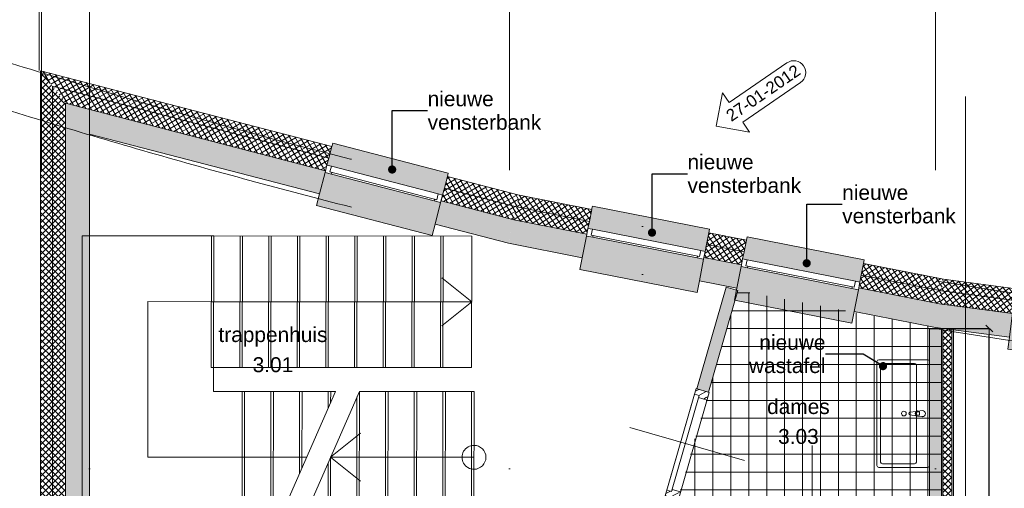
# Model space of a CAD drawing. Extents: x -329828 to 339781, y -55429 to 69176.
# Tile 9 of 140: x -255253 to -247011, y 23935 to 27855. Entities that reach past the tile are written whole.
import ezdxf

# ---------------------------------------------------------------- set-up
doc = ezdxf.new("R2010")
doc.units = 0
doc.header["$LTSCALE"] = 50
for name, pattern in [('_ .', [190, 90, -50, 0, -50]), ('B0204', [1300, 1000, -100, 100, -100]), ('B0702', [117.37, 78.119999, -39.250001])]:
    doc.linetypes.add(name, pattern=pattern)
doc.layers.get('0').update_dxf_attribs({"linetype": 'CONTINUOUS'})
doc.layers.get('Defpoints').update_dxf_attribs({"linetype": 'CONTINUOUS'})
for name, color, linetype in [('00 Bestaand', 7, 'CONTINUOUS'), ('00 Bestaand 2D arcering', 7, 'CONTINUOUS'), ('00 Bestaand Afdek-arcering', 7, 'CONTINUOUS'), ('00 Bestaand Deuren', 7, 'CONTINUOUS'), ('00 Bestaand Doorsnede-arcering', 7, 'CONTINUOUS'), ('00 Bestaand Laagscheidingslijnen', 7, 'CONTINUOUS'), ('00 Bestaand Ramen', 7, 'CONTINUOUS'), ('00 Ruimtenummer', 7, 'CONTINUOUS'), ('22 Binnenwanden', 7, 'CONTINUOUS'), ('22 Binnenwanden Doorsnede-arcering', 7, 'CONTINUOUS'), ('22 Binnenwanden Laagscheidingslijnen', 7, 'CONTINUOUS'), ('65 Beveiliging', 7, 'CONTINUOUS'), ('74 Sanitair', 7, 'CONTINUOUS'), ('A Stramien', 7, 'CONTINUOUS'), ('Tekst_dim 1_ 50', 7, 'CONTINUOUS'), ('Tekst_dim 1_ 50 2D arcering', 7, 'CONTINUOUS'), ('WM5448--', 1, 'CONTINUOUS')]:
    doc.layers.add(name, color=color, linetype=linetype)
doc.styles.add('GENERATED_STYLE_1', font='ARIAL.TTF')
doc.styles.get("Standard").update_dxf_attribs({"font": 'ARIAL.TTF'})
doc.linetypes.add('WBDBO 60', pattern='A,0,[1,4 3e verdieping1.Shx,S=13.888889,R=0,X=0,Y=-6.10623e-16],-1750,0', length=1750)
doc.dimstyles.new('GENERATED_STYLE__3', dxfattribs={"dimtxt": 89.999998, "dimasz": 57, "dimexe": 0.18, "dimexo": 0, "dimgap": 0.09, "dimtad": 1, "dimdec": 0, "dimzin": 0, "dimdsep": 46, "dimtxsty": 'GENERATED_STYLE_1', "dimblk": 'ARROWHEAD_6', "dimblk1": 'ARROWHEAD_6', "dimblk2": 'ARROWHEAD_6', "dimcen": 0.09, "dimclrd": 1, "dimclre": 1, "dimclrt": 2, "dimadec": 1, "dimazin": 0, "dimtfac": 1, "dimtdec": 4, "dimtmove": 0, "dimatfit": 3, "dimfxl": 0, "dimtolj": 1, "dimtzin": 0, "dimarcsym": 0})
doc.dimstyles.new('GENERATED_STYLE__8', dxfattribs={"dimtxt": 0.18, "dimasz": 136.8, "dimexe": 0.18, "dimexo": 0.0625, "dimgap": 0.09, "dimtad": 0, "dimtih": 1, "dimtoh": 1, "dimdec": 4, "dimzin": 0, "dimdsep": 46, "dimtxsty": 'Standard', "dimcen": 0.09, "dimadec": 0, "dimazin": 0, "dimtfac": 1, "dimtdec": 4, "dimtmove": 0, "dimatfit": 3, "dimldrblk": 'ARROWHEAD_11', "dimfxl": 0, "dimtolj": 1, "dimtzin": 0, "dimarcsym": 0})
pattern_1 = [(45, (0, 0), (-31.82, 31.82), [])]
pattern_2 = [(37.45223, (0, 0), (-22.80374, 29.769773), []), (127.45223, (0, 0), (29.769773, 22.80374), [])]
pattern_3 = [(33.829, (0, 0), (-20.876855, 31.151355), []), (123.829, (0, 0), (31.151355, 20.876855), [])]
pattern_4 = [(30.41865, (0, 0), (-18.986793, 32.338084), []), (120.41865, (0, 0), (32.338084, 18.986793), [])]
pattern_5 = [(0, (0, 0), (0, 37.5), [0, -37.5])]
pattern_6 = [(135, (0, 0), (26.516504, 26.516504), []), (-135, (0, 0), (-26.516504, 26.516504), [])]

# ---------------------------------------------------------------- blocks, each defined once
blk = doc.blocks.new('D1a bu h 15')
at = {"layer": '00 Bestaand 2D arcering', "linetype": 'Continuous', "lineweight": 0}
h = blk.add_hatch(dxfattribs=at)
h.set_pattern_fill('12_NAALDHOUT_0002', color=9, style=0, pattern_type=2)
h.set_pattern_definition(pattern_1)
h.paths.add_polyline_path([(-467, 0), (-467, -114), (-433.5, -114), (-433.5, 0)], flags=0)
h = blk.add_hatch(dxfattribs=at)
h.set_pattern_fill('12_NAALDHOUT_0002', color=9, style=0, pattern_type=2)
h.set_pattern_definition(pattern_1)
h.paths.add_polyline_path([(-433.5, 0), (-433.5, -114), (-417, -114), (-417, 0)], flags=0)
h = blk.add_hatch(dxfattribs=at)
h.set_pattern_fill('12_NAALDHOUT_0002', color=9, style=0, pattern_type=2)
h.set_pattern_definition(pattern_1)
h.paths.add_polyline_path([(417, 0), (417, -114), (433.5, -114), (433.5, 0)], flags=0)
h = blk.add_hatch(dxfattribs=at)
h.set_pattern_fill('12_NAALDHOUT_0002', color=9, style=0, pattern_type=2)
h.set_pattern_definition(pattern_1)
h.paths.add_polyline_path([(467, 0), (433.5, 0), (433.5, -114), (467, -114)], flags=0)
h = blk.add_hatch(dxfattribs=at)
h.set_pattern_fill('12_NAALDHOUT_0002', color=9, style=0, pattern_type=2)
h.set_pattern_definition(pattern_1)
h.paths.add_polyline_path([(-417, -40), (-417, -114), (-400, -114), (-400, -40)], flags=0)
h = blk.add_hatch(dxfattribs=at)
h.set_pattern_fill('12_NAALDHOUT_0002', color=9, style=0, pattern_type=2)
h.set_pattern_definition(pattern_1)
h.paths.add_polyline_path([(417, -40), (400, -40), (400, -114), (417, -114)], flags=0)
at = {"layer": '00 Bestaand Deuren', "color": 2, "linetype": 'Continuous', "lineweight": 0}
blk.add_line((0, -557), (0, 443), dxfattribs=at)
at = {"layer": '00 Bestaand Deuren', "color": 1, "linetype": 'Continuous', "lineweight": 0}
for p, q in [((-467, 0), (467, 0)), ((-467, 0), (-467, -114)), ((-417, 0), (417, 0)), ((-417, -40), (-417, 0)), ((417, 0), (417, -40)), ((467, -114), (467, 0)), ((-467, -7), (-467, -107)), ((417, -40), (-417, -40)), ((-400, -40), (-400, -114)), ((400, -40), (400, -114)), ((467, -7), (467, -107)), ((-467, -114), (467, -114))]:
    blk.add_line(p, q, dxfattribs=at)
blk = doc.blocks.new('Wall_2_2', base_point=(11642.6, 23762.7))
at = {"layer": '00 Bestaand Doorsnede-arcering', "linetype": 'Continuous', "lineweight": 0}
for points in [[(11880.5, 24767.2), (11976.6, 24739.4), (12221.9, 25589.3), (12125.8, 25617.1)], [(11594.6, 23776.5), (11690.7, 23748.8), (11717.6, 23842.1), (11621.5, 23869.8)]]:
    blk.add_hatch(color=255, dxfattribs=at).paths.add_polyline_path(points, flags=0)
at = {"layer": '00 Bestaand', "color": 1, "linetype": 'Continuous', "lineweight": 0}
for p, q in [((12125.8, 25617.1), (11880.5, 24767.2)), ((11976.6, 24739.4), (12221.9, 25589.3)), ((12221.9, 25589.3), (12125.8, 25617.1)), ((11880.5, 24767.2), (11976.6, 24739.4)), ((11621.5, 23869.8), (11594.6, 23776.5)), ((11621.5, 23869.8), (11717.6, 23842.1)), ((11690.7, 23748.8), (11717.6, 23842.1)), ((11594.6, 23776.5), (11690.7, 23748.8))]:
    blk.add_line(p, q, dxfattribs=at)
for p in [(11880.5, 24767.2), (11621.5, 23869.8)]:
    blk.add_point(p, dxfattribs=at)
at = {"layer": '00 Bestaand Deuren', "color": 1, "linetype": 'Continuous', "lineweight": 0, "xscale": -1, "zscale": 1000, "rotation": 73.90020166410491}
blk.add_blockref('D1a bu h 15', (11744.3, 24320.4), dxfattribs=at)
blk = doc.blocks.new('R1a metaal 15_11')
at = {"layer": '00 Bestaand Ramen', "color": 1, "linetype": 'Continuous', "lineweight": 0}
for p, q in [((-500, 160), (-500, 190)), ((-500, 190), (500, 190)), ((500, 190), (500, 160)), ((-500, 0), (-462, 0)), ((-500, -65), (-500, 0)), ((-462, 0), (-462, -50)), ((-462, 0), (462, 0)), ((462, -50), (462, 0)), ((462, 0), (500, 0)), ((500, 0), (500, -65)), ((-445, -65), (-500, -65)), ((-462, -50), (-445, -50)), ((-462, -50), (462, -50)), ((-462, -50), (462, -50)), ((-445, -50), (-445, -65)), ((445, -65), (-445, -65)), ((445, -65), (445, -50)), ((445, -50), (462, -50)), ((500, -65), (445, -65)), ((-500, -250), (-500, -350)), ((500, -350), (500, -250)), ((-500, -350), (500, -350))]:
    blk.add_line(p, q, dxfattribs=at)
at = {"layer": '00 Bestaand Ramen', "color": 2, "linetype": 'Continuous', "lineweight": 0}
for p, q in [((-500, 0), (-500, -50)), ((500, 0), (500, -50)), ((-500, -50), (-500, -65)), ((500, -50), (500, -65))]:
    blk.add_line(p, q, dxfattribs=at)
blk = doc.blocks.new('Wall_16_2', base_point=(17481, 24802.1))
at = {"layer": '00 Bestaand Afdek-arcering', "linetype": 'Continuous', "lineweight": 0}
for points in [[(15519.9, 25314.1), (15540.9, 25472.7), (15544.9, 25502.5), (14553.5, 25633.8), (14549.6, 25604.1), (14528.6, 25445.5)], [(16828, 25140.8), (16849, 25299.4), (16853, 25329.1), (15861.6, 25460.5), (15857.7, 25430.8), (15836.7, 25272.1)], [(14520.1, 25381), (14495.8, 25197.6), (14482.6, 25098.5), (15474, 24967.1), (15487.1, 25066.3), (15511.4, 25249.7)], [(15828.1, 25207.7), (15803.8, 25024.3), (15790.7, 24925.2), (16782, 24793.8), (16795.2, 24893), (16819.5, 25076.3)]]:
    blk.add_hatch(color=255, dxfattribs=at).paths.add_polyline_path(points, flags=0)
at = {"layer": '00 Bestaand Doorsnede-arcering', "linetype": 'Continuous', "lineweight": 0}
h = blk.add_hatch(dxfattribs=at)
h.set_pattern_fill('13_45GR_ISOLATIE_0002', color=255, style=0, pattern_type=2)
h.set_pattern_definition(pattern_2)
h.paths.add_polyline_path([(13928.5, 25585.5), (14536.5, 25504.9), (14549.6, 25604.1), (13944.8, 25684.2)], flags=0)
h = blk.add_hatch(dxfattribs=at)
h.set_pattern_fill('13_45GR_ISOLATIE_0002', color=255, style=0, pattern_type=2)
h.set_pattern_definition(pattern_2)
h.paths.add_polyline_path([(13910.6, 25476.9), (14522, 25395.9), (14528.6, 25445.5), (14536.5, 25504.9), (13928.5, 25585.5)], flags=0)
for points in [[(13878, 25279.5), (14495.8, 25197.6), (14520.1, 25381), (14522, 25395.9), (13910.6, 25476.9)], [(15511.4, 25249.7), (15487.1, 25066.3), (15803.8, 25024.3), (15828.1, 25207.7), (15830.1, 25222.6), (15513.4, 25264.5)], [(16795.2, 24893), (17481, 24802.1), (17500.4, 25001.3), (16821.4, 25091.2), (16819.5, 25076.3)]]:
    blk.add_hatch(color=255, dxfattribs=at).paths.add_polyline_path(points, flags=0)
h = blk.add_hatch(dxfattribs=at)
h.set_pattern_fill('13_45GR_ISOLATIE_0002', color=255, style=0, pattern_type=2)
h.set_pattern_definition(pattern_2)
h.paths.add_polyline_path([(15527.8, 25373.6), (15844.5, 25331.6), (15857.7, 25430.8), (15540.9, 25472.7)], flags=0)
h = blk.add_hatch(dxfattribs=at)
h.set_pattern_fill('13_45GR_ISOLATIE_0002', color=255, style=0, pattern_type=2)
h.set_pattern_definition(pattern_2)
h.paths.add_polyline_path([(15519.9, 25314.1), (15513.4, 25264.5), (15830.1, 25222.6), (15836.7, 25272.1), (15844.5, 25331.6), (15527.8, 25373.6)], flags=0)
h = blk.add_hatch(dxfattribs=at)
h.set_pattern_fill('13_45GR_ISOLATIE_0002', color=255, style=0, pattern_type=2)
h.set_pattern_definition(pattern_2)
h.paths.add_polyline_path([(16835.9, 25200.3), (17511, 25110.8), (17520.7, 25210.4), (16849, 25299.4)], flags=0)
h = blk.add_hatch(dxfattribs=at)
h.set_pattern_fill('13_45GR_ISOLATIE_0002', color=255, style=0, pattern_type=2)
h.set_pattern_definition(pattern_2)
h.paths.add_polyline_path([(16828, 25140.8), (16821.4, 25091.2), (17500.4, 25001.3), (17511, 25110.8), (16835.9, 25200.3)], flags=0)
at = {"layer": '00 Bestaand', "color": 2, "linetype": 'Continuous', "lineweight": 0}
for p, q in [((14549.6, 25604.1), (13944.8, 25684.2)), ((14549.6, 25604.1), (14536.5, 25504.9)), ((14536.5, 25504.9), (14528.6, 25445.5)), ((15540.9, 25472.7), (15527.8, 25373.6)), ((15857.7, 25430.8), (15540.9, 25472.7)), ((14522, 25395.9), (14520.1, 25381)), ((14528.6, 25445.5), (14522, 25395.9)), ((15857.7, 25430.8), (15844.5, 25331.6)), ((14520.1, 25381), (14495.8, 25197.6)), ((15519.9, 25314.1), (15513.4, 25264.5)), ((15527.8, 25373.6), (15519.9, 25314.1)), ((15844.5, 25331.6), (15836.7, 25272.1)), ((13878, 25279.5), (14495.8, 25197.6)), ((15511.4, 25249.7), (15487.1, 25066.3)), ((15513.4, 25264.5), (15511.4, 25249.7)), ((15830.1, 25222.6), (15828.1, 25207.7)), ((15836.7, 25272.1), (15830.1, 25222.6)), ((16849, 25299.4), (16835.9, 25200.3)), ((17520.7, 25210.4), (16849, 25299.4)), ((15828.1, 25207.7), (15803.8, 25024.3)), ((16828, 25140.8), (16821.4, 25091.2)), ((16835.9, 25200.3), (16828, 25140.8)), ((15487.1, 25066.3), (15803.8, 25024.3)), ((16819.5, 25076.3), (16795.2, 24893)), ((16821.4, 25091.2), (16819.5, 25076.3)), ((16795.2, 24893), (17481, 24802.1))]:
    blk.add_line(p, q, dxfattribs=at)
at = {"layer": '00 Bestaand Laagscheidingslijnen', "color": 2, "linetype": 'Continuous', "lineweight": 0}
for p, q in [((13928.5, 25585.5), (14536.5, 25504.9)), ((13910.6, 25476.9), (14522, 25395.9)), ((15527.8, 25373.6), (15844.5, 25331.6)), ((15513.4, 25264.5), (15830.1, 25222.6)), ((16835.9, 25200.3), (17511, 25110.8)), ((16821.4, 25091.2), (17500.4, 25001.3))]:
    blk.add_line(p, q, dxfattribs=at)
at = {"layer": '00 Bestaand Ramen', "color": 1, "linetype": 'Continuous', "lineweight": 0, "xscale": -1, "zscale": 1000, "rotation": 352.4522303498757}
for p in [(15024.3, 25379.8), (16332.3, 25206.5)]:
    blk.add_blockref('R1a metaal 15_11', p, dxfattribs=at)
blk = doc.blocks.new('R1a metaal 15_13')
at = {"layer": '00 Bestaand Ramen', "color": 1, "linetype": 'Continuous', "lineweight": 0}
for p, q in [((-500, 160), (-500, 190)), ((-500, 190), (500, 190)), ((500, 190), (500, 160)), ((-500, 0), (-462, 0)), ((-500, -65), (-500, 0)), ((-462, 0), (-462, -50)), ((-462, 0), (462, 0)), ((462, -50), (462, 0)), ((462, 0), (500, 0)), ((500, 0), (500, -65)), ((-445, -65), (-500, -65)), ((-462, -50), (-445, -50)), ((-462, -50), (462, -50)), ((-462, -50), (462, -50)), ((-445, -50), (-445, -65)), ((445, -65), (-445, -65)), ((445, -65), (445, -50)), ((445, -50), (462, -50)), ((500, -65), (445, -65)), ((-500, -250), (-500, -350)), ((500, -350), (500, -250)), ((-500, -350), (500, -350))]:
    blk.add_line(p, q, dxfattribs=at)
at = {"layer": '00 Bestaand Ramen', "color": 2, "linetype": 'Continuous', "lineweight": 0}
for p, q in [((-500, 0), (-500, -50)), ((500, 0), (500, -50)), ((-500, -50), (-500, -65)), ((500, -50), (500, -65))]:
    blk.add_line(p, q, dxfattribs=at)
blk = doc.blocks.new('R1a metaal 15_14')
at = {"layer": '00 Bestaand Ramen', "color": 1, "linetype": 'Continuous', "lineweight": 0}
for p, q in [((-500, 160), (-500, 190)), ((-500, 190), (500, 190)), ((500, 190), (500, 160)), ((-500, 0), (-462, 0)), ((-500, -65), (-500, 0)), ((-462, 0), (-462, -50)), ((-462, 0), (462, 0)), ((462, -50), (462, 0)), ((462, 0), (500, 0)), ((500, 0), (500, -65)), ((-445, -65), (-500, -65)), ((-462, -50), (-445, -50)), ((-462, -50), (462, -50)), ((-462, -50), (462, -50)), ((-445, -50), (-445, -65)), ((445, -65), (-445, -65)), ((445, -65), (445, -50)), ((445, -50), (462, -50)), ((500, -65), (445, -65)), ((-500, -250), (-500, -350)), ((500, -350), (500, -250)), ((-500, -350), (500, -350))]:
    blk.add_line(p, q, dxfattribs=at)
at = {"layer": '00 Bestaand Ramen', "color": 2, "linetype": 'Continuous', "lineweight": 0}
for p, q in [((-500, 0), (-500, -50)), ((500, 0), (500, -50)), ((-500, -50), (-500, -65)), ((500, -50), (500, -65))]:
    blk.add_line(p, q, dxfattribs=at)
blk = doc.blocks.new('Wall_18_2', base_point=(13878, 25279.5))
at = {"layer": '00 Bestaand Afdek-arcering', "linetype": 'Continuous', "lineweight": 0}
for points in [[(11948.8, 25915.3), (11979.8, 26072.2), (11985.6, 26101.7), (11004.6, 26295.4), (10998.8, 26266), (10967.8, 26109)], [(10955.2, 26045.3), (10919.3, 25863.8), (10900, 25765.7), (11881, 25571.9), (11900.4, 25670), (11936.2, 25851.5)], [(12262.8, 25853.3), (13243.8, 25659.5), (13274.8, 25816.5), (13280.6, 25845.9), (12299.6, 26039.7), (12293.8, 26010.3)], [(13231.2, 25595.8), (12250.2, 25789.5), (12214.3, 25608), (12195, 25509.9), (13176, 25316.2), (13195.4, 25414.3)]]:
    blk.add_hatch(color=255, dxfattribs=at).paths.add_polyline_path(points, flags=0)
at = {"layer": '00 Bestaand Doorsnede-arcering', "linetype": 'Continuous', "lineweight": 0}
h = blk.add_hatch(dxfattribs=at)
h.set_pattern_fill('13_45GR_ISOLATIE_0002', color=255, style=0, pattern_type=2)
h.set_pattern_definition(pattern_3)
h.paths.add_polyline_path([(10371, 26288), (10979.4, 26167.9), (10998.8, 26266), (10393.3, 26385.6)], flags=0)
h = blk.add_hatch(dxfattribs=at)
h.set_pattern_fill('13_45GR_ISOLATIE_0002', color=255, style=0, pattern_type=2)
h.set_pattern_definition(pattern_3)
h.paths.add_polyline_path([(10346.4, 26180.8), (10958.1, 26060), (10967.8, 26109), (10979.4, 26167.9), (10371, 26288)], flags=0)
for points in [[(10301.9, 25985.7), (10919.3, 25863.8), (10955.2, 26045.3), (10958.1, 26060), (10346.4, 26180.8)], [(11936.2, 25851.5), (11900.4, 25670), (12214.3, 25608), (12250.2, 25789.5), (12253.1, 25804.2), (11939.1, 25866.2)], [(13195.4, 25414.3), (13878, 25279.5), (13910.6, 25476.9), (13234.1, 25610.5), (13231.2, 25595.8)]]:
    blk.add_hatch(color=255, dxfattribs=at).paths.add_polyline_path(points, flags=0)
h = blk.add_hatch(dxfattribs=at)
h.set_pattern_fill('13_45GR_ISOLATIE_0002', color=255, style=0, pattern_type=2)
h.set_pattern_definition(pattern_3)
h.paths.add_polyline_path([(11960.4, 25974.1), (12274.4, 25912.1), (12293.8, 26010.3), (11979.8, 26072.2)], flags=0)
h = blk.add_hatch(dxfattribs=at)
h.set_pattern_fill('13_45GR_ISOLATIE_0002', color=255, style=0, pattern_type=2)
h.set_pattern_definition(pattern_3)
h.paths.add_polyline_path([(11948.8, 25915.3), (11939.1, 25866.2), (12253.1, 25804.2), (12262.8, 25853.3), (12274.4, 25912.1), (11960.4, 25974.1)], flags=0)
h = blk.add_hatch(dxfattribs=at)
h.set_pattern_fill('13_45GR_ISOLATIE_0002', color=255, style=0, pattern_type=2)
h.set_pattern_definition(pattern_3)
h.paths.add_polyline_path([(13255.4, 25718.4), (13928.5, 25585.5), (13944.8, 25684.2), (13274.8, 25816.5)], flags=0)
h = blk.add_hatch(dxfattribs=at)
h.set_pattern_fill('13_45GR_ISOLATIE_0002', color=255, style=0, pattern_type=2)
h.set_pattern_definition(pattern_3)
h.paths.add_polyline_path([(13243.8, 25659.5), (13234.1, 25610.5), (13910.6, 25476.9), (13928.5, 25585.5), (13255.4, 25718.4)], flags=0)
at = {"layer": '00 Bestaand', "color": 2, "linetype": 'Continuous', "lineweight": 0}
for p, q in [((10998.8, 26266), (10393.3, 26385.6)), ((10998.8, 26266), (10979.4, 26167.9)), ((10979.4, 26167.9), (10967.8, 26109)), ((10958.1, 26060), (10955.2, 26045.3)), ((10967.8, 26109), (10958.1, 26060)), ((11979.8, 26072.2), (11960.4, 25974.1)), ((12293.8, 26010.3), (11979.8, 26072.2)), ((10301.9, 25985.7), (10919.3, 25863.8)), ((10955.2, 26045.3), (10919.3, 25863.8)), ((11960.4, 25974.1), (11948.8, 25915.3)), ((12293.8, 26010.3), (12274.4, 25912.1)), ((11948.8, 25915.3), (11939.1, 25866.2)), ((12274.4, 25912.1), (12262.8, 25853.3)), ((11936.2, 25851.5), (11900.4, 25670)), ((11939.1, 25866.2), (11936.2, 25851.5)), ((12253.1, 25804.2), (12250.2, 25789.5)), ((12262.8, 25853.3), (12253.1, 25804.2)), ((13274.8, 25816.5), (13255.4, 25718.4)), ((13944.8, 25684.2), (13274.8, 25816.5)), ((12250.2, 25789.5), (12214.3, 25608)), ((13255.4, 25718.4), (13243.8, 25659.5)), ((11900.4, 25670), (12214.3, 25608)), ((13243.8, 25659.5), (13234.1, 25610.5)), ((13231.2, 25595.8), (13195.4, 25414.3)), ((13234.1, 25610.5), (13231.2, 25595.8)), ((13195.4, 25414.3), (13878, 25279.5))]:
    blk.add_line(p, q, dxfattribs=at)
at = {"layer": '00 Bestaand Laagscheidingslijnen', "color": 2, "linetype": 'Continuous', "lineweight": 0}
for p, q in [((10371, 26288), (10979.4, 26167.9)), ((10346.4, 26180.8), (10958.1, 26060)), ((11960.4, 25974.1), (12274.4, 25912.1)), ((11939.1, 25866.2), (12253.1, 25804.2)), ((13255.4, 25718.4), (13928.5, 25585.5)), ((13234.1, 25610.5), (13910.6, 25476.9))]:
    blk.add_line(p, q, dxfattribs=at)
at = {"layer": '00 Bestaand Ramen', "color": 1, "linetype": 'Continuous', "lineweight": 0, "xscale": -1, "zscale": 1000, "rotation": 348.8289999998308}
blk.add_blockref('R1a metaal 15_14', (11458.3, 26012.2), dxfattribs=at)
at = {"layer": '00 Bestaand Ramen', "color": 1, "linetype": 'Continuous', "lineweight": 0, "zscale": 1000, "rotation": 348.8289999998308}
blk.add_blockref('R1a metaal 15_13', (12753.3, 25756.4), dxfattribs=at)
blk = doc.blocks.new('R1a metaal 15_15')
at = {"layer": '00 Bestaand Ramen', "color": 1, "linetype": 'Continuous', "lineweight": 0}
for p, q in [((-500, 160), (-500, 190)), ((-500, 190), (500, 190)), ((500, 190), (500, 160)), ((-500, 0), (-462, 0)), ((-500, -65), (-500, 0)), ((-462, 0), (-462, -50)), ((-462, 0), (462, 0)), ((462, -50), (462, 0)), ((462, 0), (500, 0)), ((500, 0), (500, -65)), ((-445, -65), (-500, -65)), ((-462, -50), (-445, -50)), ((-462, -50), (462, -50)), ((-462, -50), (462, -50)), ((-445, -50), (-445, -65)), ((445, -65), (-445, -65)), ((445, -65), (445, -50)), ((445, -50), (462, -50)), ((500, -65), (445, -65)), ((-500, -250), (-500, -350)), ((500, -350), (500, -250)), ((-500, -350), (500, -350))]:
    blk.add_line(p, q, dxfattribs=at)
at = {"layer": '00 Bestaand Ramen', "color": 2, "linetype": 'Continuous', "lineweight": 0}
for p, q in [((-500, 0), (-500, -50)), ((500, 0), (500, -50)), ((-500, -50), (-500, -65)), ((500, -50), (500, -65))]:
    blk.add_line(p, q, dxfattribs=at)
blk = doc.blocks.new('Wall_19_2', base_point=(10301.9, 25985.7))
at = {"layer": '00 Bestaand Afdek-arcering', "linetype": 'Continuous', "lineweight": 0}
for points in [[(8783.1, 26639.1), (9750.9, 26387.3), (9791.2, 26542.2), (9798.7, 26571.2), (8830.9, 26823), (8823.4, 26793.9)], [(9734.5, 26324.4), (8766.7, 26576.2), (8720.2, 26397.1), (8695, 26300.4), (9662.8, 26048.6), (9687.9, 26145.4)]]:
    blk.add_hatch(color=255, dxfattribs=at).paths.add_polyline_path(points, flags=0)
at = {"layer": '00 Bestaand Doorsnede-arcering', "linetype": 'Continuous', "lineweight": 0}
h = blk.add_hatch(dxfattribs=at)
h.set_pattern_fill('13_45GR_ISOLATIE_0002', color=255, style=0, pattern_type=2)
h.set_pattern_definition(pattern_4)
h.paths.add_polyline_path([(8823.4, 26793.9), (6385, 27428.2), (6485, 27298.9), (8798.2, 26697.2)], flags=0)
h = blk.add_hatch(dxfattribs=at)
h.set_pattern_fill('13_45GR_ISOLATIE_0002', color=255, style=0, pattern_type=2)
h.set_pattern_definition(pattern_4)
h.paths.add_polyline_path([(6485, 27298.9), (6595, 27156.6), (8770.5, 26590.7), (8783.1, 26639.1), (8798.2, 26697.2)], flags=0)
for points in [[(6595, 27156.6), (6795, 26897.9), (8720.2, 26397.1), (8766.7, 26576.2), (8770.5, 26590.7)], [(9734.5, 26324.4), (9687.9, 26145.4), (10301.9, 25985.7), (10346.4, 26180.8), (9738.3, 26339)]]:
    blk.add_hatch(color=255, dxfattribs=at).paths.add_polyline_path(points, flags=0)
h = blk.add_hatch(dxfattribs=at)
h.set_pattern_fill('13_45GR_ISOLATIE_0002', color=255, style=0, pattern_type=2)
h.set_pattern_definition(pattern_4)
h.paths.add_polyline_path([(9766, 26445.4), (10371, 26288), (10393.3, 26385.6), (9791.2, 26542.2)], flags=0)
h = blk.add_hatch(dxfattribs=at)
h.set_pattern_fill('13_45GR_ISOLATIE_0002', color=255, style=0, pattern_type=2)
h.set_pattern_definition(pattern_4)
h.paths.add_polyline_path([(9750.9, 26387.3), (9738.3, 26339), (10346.4, 26180.8), (10371, 26288), (9766, 26445.4)], flags=0)
at = {"layer": '00 Bestaand', "color": 2, "linetype": 'Continuous', "lineweight": 0}
for p, q in [((8823.4, 26793.9), (6385, 27428.2)), ((6795, 26897.9), (8720.2, 26397.1)), ((8823.4, 26793.9), (8798.2, 26697.2)), ((8783.1, 26639.1), (8770.5, 26590.7)), ((8798.2, 26697.2), (8783.1, 26639.1)), ((8766.7, 26576.2), (8720.2, 26397.1)), ((8770.5, 26590.7), (8766.7, 26576.2)), ((9791.2, 26542.2), (9766, 26445.4)), ((10393.3, 26385.6), (9791.2, 26542.2)), ((9750.9, 26387.3), (9738.3, 26339)), ((9766, 26445.4), (9750.9, 26387.3)), ((9734.5, 26324.4), (9687.9, 26145.4)), ((9738.3, 26339), (9734.5, 26324.4)), ((9687.9, 26145.4), (10301.9, 25985.7))]:
    blk.add_line(p, q, dxfattribs=at)
at = {"layer": '00 Bestaand Laagscheidingslijnen', "color": 2, "linetype": 'Continuous', "lineweight": 0}
for p, q in [((6485, 27298.9), (8798.2, 26697.2)), ((6595, 27156.6), (8770.5, 26590.7)), ((9766, 26445.4), (10371, 26288)), ((9738.3, 26339), (10346.4, 26180.8))]:
    blk.add_line(p, q, dxfattribs=at)
at = {"layer": '00 Bestaand Ramen', "color": 1, "linetype": 'Continuous', "lineweight": 0, "zscale": 1000, "rotation": 345.4186499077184}
blk.add_blockref('R1a metaal 15_15', (9267, 26513.2), dxfattribs=at)
blk = doc.blocks.new('Wall_40_2', base_point=(13927.3, 25272))
at = {"layer": '22 Binnenwanden Doorsnede-arcering', "linetype": 'Continuous', "lineweight": 0}
h = blk.add_hatch(dxfattribs=at)
h.set_pattern_fill('10_GIPS_0002', color=9, style=0, pattern_type=2)
h.set_pattern_definition(pattern_5)
h.paths.add_polyline_path([(13927.3, 25272), (13927.3, 20042), (13939.8, 20042), (13939.8, 25272)], flags=0)
h = blk.add_hatch(dxfattribs=at)
h.set_pattern_fill('13_45GR_ISOLATIE_0002', color=9, style=0, pattern_type=2)
h.set_pattern_definition([(45, (0, 0), (-26.516504, 26.516504), []), (135, (0, 0), (26.516504, 26.516504), [])])
h.paths.add_polyline_path([(13939.8, 25272), (13939.8, 20042), (14014.8, 20042), (14014.8, 25272)], flags=0)
h = blk.add_hatch(dxfattribs=at)
h.set_pattern_fill('10_GIPS_0002', color=9, style=0, pattern_type=2)
h.set_pattern_definition(pattern_5)
h.paths.add_polyline_path([(14027.3, 20042), (14027.3, 25272), (14014.8, 25272), (14014.8, 20042)], flags=0)
at = {"layer": '22 Binnenwanden', "color": 1, "linetype": 'Continuous', "lineweight": 0}
for p, q in [((13927.3, 25272), (13927.3, 20042)), ((14027.3, 25272), (13927.3, 25272)), ((14027.3, 20042), (14027.3, 25272)), ((13927.3, 20042), (14027.3, 20042))]:
    blk.add_line(p, q, dxfattribs=at)
at = {"layer": '22 Binnenwanden Laagscheidingslijnen', "color": 9, "linetype": 'Continuous', "lineweight": 0}
for p, q in [((13939.8, 25272), (13939.8, 20042)), ((14014.8, 20042), (14014.8, 25272))]:
    blk.add_line(p, q, dxfattribs=at)
blk = doc.blocks.new('Wall_51_2', base_point=(6795, 23643.9))
at = {"layer": '00 Bestaand Doorsnede-arcering', "linetype": 'Continuous', "lineweight": 0}
h = blk.add_hatch(dxfattribs=at)
h.set_pattern_fill('13_45GR_ISOLATIE_0002', color=255, style=0, pattern_type=2)
h.set_pattern_definition(pattern_6)
h.paths.add_polyline_path([(6485, 23643.9), (6485, 27298.9), (6385, 27428.2), (6385, 23643.9)], flags=0)
h = blk.add_hatch(dxfattribs=at)
h.set_pattern_fill('13_45GR_ISOLATIE_0002', color=255, style=0, pattern_type=2)
h.set_pattern_definition(pattern_6)
h.paths.add_polyline_path([(6595, 23643.9), (6595, 27156.6), (6485, 27298.9), (6485, 23643.9)], flags=0)
blk.add_hatch(color=255, dxfattribs=at).paths.add_polyline_path([(6795, 23643.9), (6795, 26897.9), (6595, 27156.6), (6595, 23643.9)], flags=0)
at = {"layer": '00 Bestaand', "color": 2, "linetype": 'Continuous', "lineweight": 0}
for p, q in [((6385, 27428.2), (6385, 23643.9)), ((6795, 23643.9), (6795, 26897.9))]:
    blk.add_line(p, q, dxfattribs=at)
at = {"layer": '00 Bestaand Laagscheidingslijnen', "color": 2, "linetype": 'Continuous', "lineweight": 0}
for p, q in [((6485, 23643.9), (6485, 27298.9)), ((6595, 23643.9), (6595, 27156.6))]:
    blk.add_line(p, q, dxfattribs=at)
blk = doc.blocks.new('Wall_112_2', base_point=(13877.3, 19882.9))
at = {"layer": '00 Bestaand Doorsnede-arcering', "linetype": 'Continuous', "lineweight": 0}
blk.add_hatch(color=255, dxfattribs=at).paths.add_polyline_path([(13927.3, 19823.4), (13927.3, 25270), (13827.3, 25270), (13827.3, 19942.5)], flags=0)
at = {"layer": '00 Bestaand', "color": 1, "linetype": 'Continuous', "lineweight": 0}
for p, q in [((13927.3, 25270), (13827.3, 25270)), ((13827.3, 25270), (13827.3, 23842.1)), ((13927.3, 19823.4), (13927.3, 25270)), ((13827.3, 23742.1), (13827.3, 21842.1)), ((13827.3, 21742.1), (13827.3, 20254.3)), ((13827.3, 20154.3), (13827.3, 19942.5))]:
    blk.add_line(p, q, dxfattribs=at)
blk = doc.blocks.new('D1a bu h 15_8')
at = {"layer": '00 Bestaand 2D arcering', "linetype": 'Continuous', "lineweight": 0}
h = blk.add_hatch(dxfattribs=at)
h.set_pattern_fill('12_NAALDHOUT_0002', color=9, style=0, pattern_type=2)
h.set_pattern_definition(pattern_1)
h.paths.add_polyline_path([(-467, 0), (-467, -114), (-433.5, -114), (-433.5, 0)], flags=0)
h = blk.add_hatch(dxfattribs=at)
h.set_pattern_fill('12_NAALDHOUT_0002', color=9, style=0, pattern_type=2)
h.set_pattern_definition(pattern_1)
h.paths.add_polyline_path([(-433.5, 0), (-433.5, -114), (-417, -114), (-417, 0)], flags=0)
h = blk.add_hatch(dxfattribs=at)
h.set_pattern_fill('12_NAALDHOUT_0002', color=9, style=0, pattern_type=2)
h.set_pattern_definition(pattern_1)
h.paths.add_polyline_path([(-417, -74), (-417, 0), (-400, 0), (-400, -74)], flags=0)
h = blk.add_hatch(dxfattribs=at)
h.set_pattern_fill('12_NAALDHOUT_0002', color=9, style=0, pattern_type=2)
h.set_pattern_definition(pattern_1)
h.paths.add_polyline_path([(417, -74), (400, -74), (400, 0), (417, 0)], flags=0)
h = blk.add_hatch(dxfattribs=at)
h.set_pattern_fill('12_NAALDHOUT_0002', color=9, style=0, pattern_type=2)
h.set_pattern_definition(pattern_1)
h.paths.add_polyline_path([(417, 0), (417, -114), (433.5, -114), (433.5, 0)], flags=0)
h = blk.add_hatch(dxfattribs=at)
h.set_pattern_fill('12_NAALDHOUT_0002', color=9, style=0, pattern_type=2)
h.set_pattern_definition(pattern_1)
h.paths.add_polyline_path([(467, 0), (433.5, 0), (433.5, -114), (467, -114)], flags=0)
at = {"layer": '00 Bestaand Deuren', "color": 2, "linetype": 'Continuous', "lineweight": 0}
blk.add_line((0, -557), (0, 443), dxfattribs=at)
at = {"layer": '00 Bestaand Deuren', "color": 1, "linetype": 'Continuous', "lineweight": 0}
for p, q in [((-467, 0), (467, 0)), ((-467, 0), (-467, -114)), ((-400, -74), (-400, 0)), ((400, -74), (400, 0)), ((467, -114), (467, 0)), ((-467, -7), (-467, -107)), ((417, -74), (-417, -74)), ((-417, -74), (-417, -114)), ((417, -114), (417, -74)), ((467, -7), (467, -107)), ((-467, -114), (467, -114)), ((-417, -114), (417, -114))]:
    blk.add_line(p, q, dxfattribs=at)
blk = doc.blocks.new('Wall_117_2', base_point=(11637.8, 23742.1))
at = {"layer": '00 Bestaand Doorsnede-arcering', "linetype": 'Continuous', "lineweight": 0}
for points in [[(11637.8, 23842.1), (11637.8, 23742.1), (12377.3, 23742.1), (12377.3, 23842.1)], [(13827.3, 23842.1), (13311.3, 23842.1), (13311.3, 23742.1), (13827.3, 23742.1)]]:
    blk.add_hatch(color=255, dxfattribs=at).paths.add_polyline_path(points, flags=0)
at = {"layer": '00 Bestaand', "color": 1, "linetype": 'Continuous', "lineweight": 0}
for p, q in [((12377.3, 23842.1), (11637.8, 23842.1)), ((11637.8, 23842.1), (11637.8, 23742.1)), ((12377.3, 23842.1), (12377.3, 23742.1)), ((13311.3, 23842.1), (13311.3, 23742.1)), ((13827.3, 23842.1), (13311.3, 23842.1)), ((11637.8, 23742.1), (12277.3, 23742.1)), ((13311.3, 23742.1), (13497.3, 23742.1)), ((13597.3, 23742.1), (13827.3, 23742.1))]:
    blk.add_line(p, q, dxfattribs=at)
for p in [(12377.3, 23842.1), (13311.3, 23842.1)]:
    blk.add_point(p, dxfattribs=at)
at = {"layer": '00 Bestaand Deuren', "color": 1, "linetype": 'Continuous', "lineweight": 0, "zscale": 1000}
blk.add_blockref('D1a bu h 15_8', (12844.3, 23849.1), dxfattribs=at)
blk = doc.blocks.new('Trap bordes 15_3')
at = {"layer": '00 Bestaand', "color": 252, "linetype": 'B0702', "lineweight": 0}
for p, q in [((2180, 2400), (0, 2400)), ((0, 2400), (0, 1300)), ((240, 1300), (240, 2400)), ((260, 1300), (260, 2400)), ((480, 1300), (480, 2400)), ((500, 1300), (500, 2400)), ((720, 1300), (720, 2400)), ((740, 1300), (740, 2400)), ((960, 1300), (960, 2400)), ((980, 1300), (980, 2400)), ((1200, 1300), (1200, 2400)), ((1220, 1300), (1220, 2400)), ((1440, 1300), (1440, 2400)), ((1460, 1300), (1460, 2400)), ((1680, 1300), (1680, 2400)), ((1700, 1300), (1700, 2400)), ((1920, 1300), (1920, 2400)), ((1940, 1300), (1940, 2400)), ((3260, 2400), (2160, 2400)), ((2160, 1300), (2160, 2400)), ((2180, 1300), (2180, 2400)), ((2180, 1300), (2180, 2400)), ((3260, 0), (3260, 2400)), ((0, 1300), (2180, 1300)), ((2160, 1300), (2160, 1100)), ((0, 1100), (0, 0)), ((240, 1100), (240, 0)), ((480, 1100), (480, 0)), ((720, 1100), (720, 0)), ((1140, 1100), (1620, 0)), ((1900, 1100), (1140, 1100)), ((1180, 1100), (1180, 1008.3)), ((1200, 1100), (1200, 962.5)), ((1420, 1100), (1420, 458.3)), ((1440, 1100), (1440, 412.5)), ((1660, 1100), (1660, 0)), ((1680, 1100), (1680, 0)), ((2160, 1100), (1900, 1100)), ((1900, 0), (1900, 1100)), ((1900, 1100), (1900, 0)), ((1920, 1100), (1920, 0)), ((960, 1054.2), (960, 0)), ((1200, 504.2), (1200, 0)), ((1620, 0), (1900, 0)), ((1900, 0), (3260, 0))]:
    blk.add_line(p, q, dxfattribs=at)
at = {"layer": '00 Bestaand', "color": 9, "linetype": 'B0204', "lineweight": 0}
for p, q in [((250, 2050), (0, 1850)), ((0, 1850), (250, 1650)), ((2180, 1850), (0, 1850)), ((2160, 1850), (2710, 1850)), ((2710, 550), (2710, 1850)), ((1380, 550), (1920, 550)), ((1920, 550), (2710, 550))]:
    blk.add_line(p, q, dxfattribs=at)
at = {"layer": '00 Bestaand', "color": 1, "linetype": 'Continuous', "lineweight": 0}
for p, q in [((-20, 1100), (-20, 0)), ((940, 1100), (-20, 1100)), ((220, 1100), (220, 0)), ((460, 1100), (460, 0)), ((700, 1100), (700, 0)), ((1420, 0), (940, 1100)), ((940, 1100), (940, 0)), ((1180, 550), (1180, 0)), ((-20, 0), (1420, 0))]:
    blk.add_line(p, q, dxfattribs=at)
at = {"layer": '00 Bestaand', "color": 9, "linetype": 'Continuous', "lineweight": 0}
for p, q in [((1180, 550), (930, 750)), ((-20, 550), (1180, 550)), ((930, 350), (1180, 550))]:
    blk.add_line(p, q, dxfattribs=at)
for start, end in [(90, 270), (270, 90)]:
    blk.add_arc((-20, 550), 100, start, end, dxfattribs=at)
blk = doc.blocks.new('Trap bordes 15_4')
at = {"layer": '00 Bestaand', "color": 252, "linetype": 'B0702', "lineweight": 0}
for p, q in [((2180, 2400), (0, 2400)), ((0, 2400), (0, 1300)), ((240, 1300), (240, 2400)), ((260, 1300), (260, 2400)), ((480, 1300), (480, 2400)), ((500, 1300), (500, 2400)), ((720, 1300), (720, 2400)), ((740, 1300), (740, 2400)), ((960, 1300), (960, 2400)), ((980, 1300), (980, 2400)), ((1200, 1300), (1200, 2400)), ((1220, 1300), (1220, 2400)), ((1440, 1300), (1440, 2400)), ((1460, 1300), (1460, 2400)), ((1680, 1300), (1680, 2400)), ((1700, 1300), (1700, 2400)), ((1920, 1300), (1920, 2400)), ((1940, 1300), (1940, 2400)), ((3260, 2400), (2160, 2400)), ((2160, 1300), (2160, 2400)), ((2180, 1300), (2180, 2400)), ((2180, 1300), (2180, 2400)), ((3260, 0), (3260, 2400)), ((0, 1300), (2180, 1300)), ((2160, 1300), (2160, 1100)), ((0, 1100), (0, 0)), ((240, 1100), (240, 0)), ((480, 1100), (480, 0)), ((720, 1100), (720, 0)), ((1140, 1100), (1620, 0)), ((1900, 1100), (1140, 1100)), ((1180, 1100), (1180, 1008.3)), ((1200, 1100), (1200, 962.5)), ((1420, 1100), (1420, 458.3)), ((1440, 1100), (1440, 412.5)), ((1660, 1100), (1660, 0)), ((1680, 1100), (1680, 0)), ((2160, 1100), (1900, 1100)), ((1900, 0), (1900, 1100)), ((1900, 1100), (1900, 0)), ((1920, 1100), (1920, 0)), ((960, 1054.2), (960, 0)), ((1200, 504.2), (1200, 0)), ((1620, 0), (1900, 0)), ((1900, 0), (3260, 0))]:
    blk.add_line(p, q, dxfattribs=at)
at = {"layer": '00 Bestaand', "color": 9, "linetype": 'B0204', "lineweight": 0}
for p, q in [((250, 2050), (0, 1850)), ((0, 1850), (250, 1650)), ((2180, 1850), (0, 1850)), ((2160, 1850), (2710, 1850)), ((2710, 550), (2710, 1850)), ((1380, 550), (1920, 550)), ((1920, 550), (2710, 550))]:
    blk.add_line(p, q, dxfattribs=at)
at = {"layer": '00 Bestaand', "color": 1, "linetype": 'Continuous', "lineweight": 0}
for p, q in [((-20, 1100), (-20, 0)), ((940, 1100), (-20, 1100)), ((220, 1100), (220, 0)), ((460, 1100), (460, 0)), ((700, 1100), (700, 0)), ((1420, 0), (940, 1100)), ((940, 1100), (940, 0)), ((1180, 550), (1180, 0)), ((-20, 0), (1420, 0))]:
    blk.add_line(p, q, dxfattribs=at)
at = {"layer": '00 Bestaand', "color": 9, "linetype": 'Continuous', "lineweight": 0}
for p, q in [((1180, 550), (930, 750)), ((-20, 550), (1180, 550)), ((930, 350), (1180, 550))]:
    blk.add_line(p, q, dxfattribs=at)
for start, end in [(90, 270), (270, 90)]:
    blk.add_arc((-20, 550), 100, start, end, dxfattribs=at)
blk = doc.blocks.new('Wasbak rechthoekig 15')
at = {"layer": '74 Sanitair', "color": 1, "linetype": 'Continuous', "lineweight": 0}
for p, q in [((-435, 0), (435, 0)), ((-450, -425), (-450, -15)), ((-25, -60), (-21, -102)), ((21, -102), (25, -60)), ((450, -15), (450, -425)), ((-420, -395), (-420, -125)), ((-405, -110), (405, -110)), ((-17.7, -111.5), (-11.1, -164.4)), ((-13.6, -99.8), (-13.6, -84.9)), ((-13.6, -84.9), (13.6, -84.9)), ((11.1, -164.4), (17.7, -111.5)), ((13.6, -84.9), (13.6, -99.8)), ((420, -125), (420, -395)), ((405, -410), (-405, -410)), ((435, -440), (-435, -440))]:
    blk.add_line(p, q, dxfattribs=at)
blk.add_circle((0, -215), 20, dxfattribs=at)
for centre, radius, start, end in [((-435, -15), 15, 90, 180), ((435, -15), 15, 0, 90), ((0, -60), 25, 0, 180), ((-405, -125), 15, 90, 180), ((0, -100.1), 21.1, 185.16961, 212.77103), ((0, -100.1), 21.1, 212.77103, 327.22897), ((0, -99.8), 13.6, 180, 0), ((0, -163), 11.2, 187.13892, 352.86108), ((0, -100.1), 21.1, 327.22897, 354.83039), ((405, -125), 15, 0, 90), ((-405, -395), 15, 180, 270), ((405, -395), 15, 270, 0), ((-435, -425), 15, 180, 270), ((435, -425), 15, 270, 0)]:
    blk.add_arc(centre, radius, start, end, dxfattribs=at)
for p in [(-25, -60), (-17.7, -111.5), (11.1, -164.4), (21, -102)]:
    blk.add_point(p, dxfattribs=at)
blk = doc.blocks.new('2D Wijzigingspijl 15+[4]_2', base_point=(12042.3, 26965.4))
at = {"color": 1, "linetype": 'Continuous', "lineweight": 0}
for p, q in [((12633.7, 27494), (12150.3, 27161.2)), ((12263.7, 26996.5), (12747.1, 27329.3)), ((12093.6, 27243.6), (12042.3, 26965.4)), ((12150.3, 27161.2), (12093.6, 27243.6)), ((12042.3, 26965.4), (12320.4, 26914.1)), ((12320.4, 26914.1), (12263.7, 26996.5))]:
    blk.add_line(p, q, dxfattribs=at)
blk.add_arc((12690.4, 27411.6), 100, 304.54548, 124.54548, dxfattribs=at)
at = {"color": 2, "lineweight": 0, "insert": (12728.8, 27444), "char_height": 100, "attachment_point": 6, "rotation": 34.54548, "style": 'GENERATED_STYLE_1'}
blk.add_mtext('{ 27-01-2012}', dxfattribs=at)
blk = doc.blocks.new('ARROWHEAD_6')
at = {"color": 0, "linetype": 'Continuous', "lineweight": 0}
for p, q in [((0, 0), (-1, 0)), ((-0.5, -0.5), (0.5, 0.5))]:
    blk.add_line(p, q, dxfattribs=at)
blk = doc.blocks.new('*D1716')
at = {"layer": 'Defpoints', "color": 0, "linetype": 'Continuous', "transparency": 16777216}
for p in [(-338322.6, 75292.3), (-338022.6, 75292.3), (-338322.6, 70062.3)]:
    blk.add_point(p, dxfattribs=at)
at = {"layer": 'Tekst_dim 1_ 50', "color": 1, "linetype": 'Continuous', "lineweight": -2, "transparency": 16777216}
for p, q in [((-338322.6, 75292.3), (-338022.4, 75292.3)), ((-338022.6, 70119.3), (-338022.6, 75235.3)), ((-338322.6, 70062.3), (-338022.4, 70062.3))]:
    blk.add_line(p, q, dxfattribs=at)
at = {"layer": 'Tekst_dim 1_ 50', "color": 1, "linetype": 'Continuous', "lineweight": -2, "transparency": 16777216, "xscale": 56.99999999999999, "yscale": 56.99999999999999, "zscale": 56.99999999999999}
for p, rotation in [((-338022.6, 75292.3), 90), ((-338022.6, 70062.3), 270)]:
    blk.add_blockref('ARROWHEAD_6', p, dxfattribs=dict(at, rotation=rotation))
at = {"layer": 'Tekst_dim 1_ 50', "color": 2, "linetype": 'Continuous', "lineweight": 0, "transparency": 16777216, "insert": (-338068.7, 72677.3), "char_height": 90, "attachment_point": 5, "rotation": 90, "style": 'GENERATED_STYLE_1'}
blk.add_mtext('\\A1;5230', dxfattribs=at)
blk = doc.blocks.new('ARROWHEAD_11')
at = {"color": 0, "linetype": 'Continuous', "lineweight": 0}
blk.add_line((0, 0), (-1, 0), dxfattribs=at)
at = {"color": 0, "linetype": 'Continuous', "lineweight": 0, "const_width": 0.25, "flags": 128}
blk.add_lwpolyline([(-0.125, 0, 1), (0.125, 0, 1)], format="xyb", close=True, dxfattribs=at)
blk = doc.blocks.new('fdsdfh')
at = {"layer": 'Tekst_dim 1_ 50 2D arcering', "linetype": 'Continuous', "lineweight": 0}
h = blk.add_hatch(dxfattribs=at)
h.set_pattern_fill('RASTER_150_0002', color=252, style=0, pattern_type=2)
h.set_pattern_definition([(0, (-352349.93, 50020.29), (0, 150), []), (90, (-352349.93, 50020.29), (-150, 0), [])])
h.paths.add_polyline_path([(-339972.6, 71762.2), (-340657, 71762.9), (-340490.8, 70308), (-339322.6, 70103.1), (-339322.6, 70274.6), (-338522.6, 70274.6), (-338522.6, 71862.4), (-338852.6, 71862.4), (-338852.6, 73862.4), (-338422.6, 73862.4), (-338422.6, 75290.3), (-340128, 75609.6), (-340632.3, 73862.4), (-339972.6, 73862.4)], flags=0)
at = {"color": 1, "linetype": 'Continuous', "lineweight": 0, "flags": 128}
blk.add_lwpolyline([(-345975.6, 77450.8), (-345975.6, 85272.7), (-312814.6, 85272.7), (-312814.6, 76923.7)], dxfattribs=at)
at = {"layer": '65 Beveiliging', "color": 1, "linetype": 'WBDBO 60', "lineweight": 0, "flags": 128}
blk.add_lwpolyline([(-346934.1, 71165.2), (-342555.3, 71165.2), (-342555.3, 70623.6), (-340728.1, 70623.6), (-340672.5, 70136.8), (-338222.6, 69707.1), (-338222.6, 77231.8)], dxfattribs=at)
at = {"layer": 'A Stramien', "color": 9, "linetype": '_ .', "lineweight": 0, "flags": 128}
for points in [[(-345955.6, 57617.2), (-345955.6, 88255.4)], [(-345555.6, 57617.2), (-345555.6, 88255.4)], [(-342038.6, 57617.2), (-342038.6, 88255.4)], [(-338472.6, 57617.2), (-338472.6, 88255.4)]]:
    blk.add_lwpolyline(points, dxfattribs=at)
for points in [[(-305728.9, 77999.7), (-323977.9, 75195.6, -0.123), (-351351.8, 79378.1)], [(-305728.9, 77599.7), (-323977.9, 74795.6, -0.123), (-351351.8, 78978.1)]]:
    blk.add_lwpolyline(points, format="xyb", dxfattribs=at)
at = {"color": 1, "linetype": 'Continuous', "lineweight": 0}
blk.add_blockref('2D Wijzigingspijl 15+[4]_2', (-340307.7, 76985.7), dxfattribs=at)
at = {"layer": '00 Bestaand', "color": 1, "lineweight": 0}
for name, p in [('Wall_19_2', (-342048.1, 76006)), ('Wall_51_2', (-345554.9, 73664.2)), ('Wall_18_2', (-338471.9, 75299.8)), ('Wall_16_2', (-334868.9, 74822.4)), ('Wall_2_2', (-340707.3, 73782.9)), ('Wall_112_2', (-338472.6, 69903.2)), ('Wall_117_2', (-340712.1, 73762.4))]:
    blk.add_blockref(name, p, dxfattribs=at)
at = {"layer": '00 Bestaand', "color": 1, "linetype": 'Continuous', "lineweight": 0, "xscale": -1, "zscale": 1000, "rotation": 359.955641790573}
for name in ['Trap bordes 15_3', 'Trap bordes 15_4']:
    blk.add_blockref(name, (-342356.8, 73664.2), dxfattribs=at)
at = {"layer": '22 Binnenwanden', "color": 1, "lineweight": 0}
blk.add_blockref('Wall_40_2', (-338422.6, 75292.3), dxfattribs=at)
at = {"layer": '74 Sanitair', "color": 1, "linetype": 'Continuous', "lineweight": 0, "xscale": -1, "zscale": 1000, "rotation": 270}
blk.add_blockref('Wasbak rechthoekig 15', (-338522.6, 74579.9), dxfattribs=at)
at = {"layer": '00 Ruimtenummer', "color": 2, "linetype": 'Continuous', "lineweight": 0, "char_height": 125, "attachment_point": 5, "style": 'GENERATED_STYLE_1'}
for s, insert in [('{3.01}', (-344019.1, 74988.1)), ('{3.03}', (-339620.4, 74387.8))]:
    blk.add_mtext(s, dxfattribs=dict(at, insert=insert))
at = {"layer": 'Tekst_dim 1_ 50', "color": 2, "linetype": 'Continuous', "lineweight": 0, "char_height": 125, "style": 'GENERATED_STYLE_1'}
for s, insert, width, attachment_point, line_spacing_factor in [('{nieuwe\\Pvensterbank}', (-342724.3, 77114.5), 931.433, 4, 0.942728), ('{nieuwe\\Pvensterbank}', (-340548.9, 76586.5), 931.433, 4, 0.942728), ('{nieuwe\\Pvensterbank}', (-339253.9, 76330.8), 931.433, 4, 0.942728), ('{nieuwe\\Pwastafel}', (-339394.1, 75077.8), 624, 6, 0.93321)]:
    blk.add_mtext(s, dxfattribs=dict(at, insert=insert, width=width, attachment_point=attachment_point, line_spacing_factor=line_spacing_factor))
at = {"layer": 'Tekst_dim 1_ 50', "color": 1, "linetype": 'Continuous', "lineweight": 0, "char_height": 125, "attachment_point": 5, "style": 'GENERATED_STYLE_1'}
for s, insert in [('{trappenhuis}', (-344019.1, 75222.1)), ('{dames}', (-339620.4, 74637.8))]:
    blk.add_mtext(s, dxfattribs=dict(at, insert=insert))
at = {"layer": 'Tekst_dim 1_ 50', "color": 1, "linetype": 'Continuous', "lineweight": 0}
dim = blk.add_linear_dim(base=(-338022.6, 75292.3), p1=(-338322.6, 70062.3), p2=(-338322.6, 75292.3), angle=90, dimstyle='GENERATED_STYLE__3', dxfattribs=at)
dim.commit()
dim.dimension.update_dxf_attribs({"geometry": '*D1716', "text_midpoint": (-338068.7, 72677.3)})
at = {"layer": 'Tekst_dim 1_ 50', "color": 1, "linetype": 'Continuous', "lineweight": 0, "annotation_type": 0, "has_hookline": 1}
for points, hookline_direction, text_width in [([(-343021.3, 76621.9), (-343021.3, 77114.5), (-342724.4, 77114.5)], 0, 948.4), ([(-340845.9, 76093.9), (-340845.9, 76586.5), (-340549, 76586.5)], 0, 948.4), ([(-339550.9, 75838.2), (-339550.9, 76330.8), (-339254, 76330.8)], 0, 948.4), ([(-338912.1, 74976.7), (-339079.5, 75077.8), (-339394, 75077.8)], 1, 627.8)]:
    blk.add_leader(points, dimstyle='GENERATED_STYLE__8', dxfattribs=dict(at, hookline_direction=hookline_direction, text_width=text_width))

msp = doc.modelspace()

# ---------------------------------------------------------------- block references
at = {"layer": 'WM5448--'}
msp.add_blockref('fdsdfh', (90886.3, -50020.3), dxfattribs=at)

doc.saveas('drawing.dxf')
